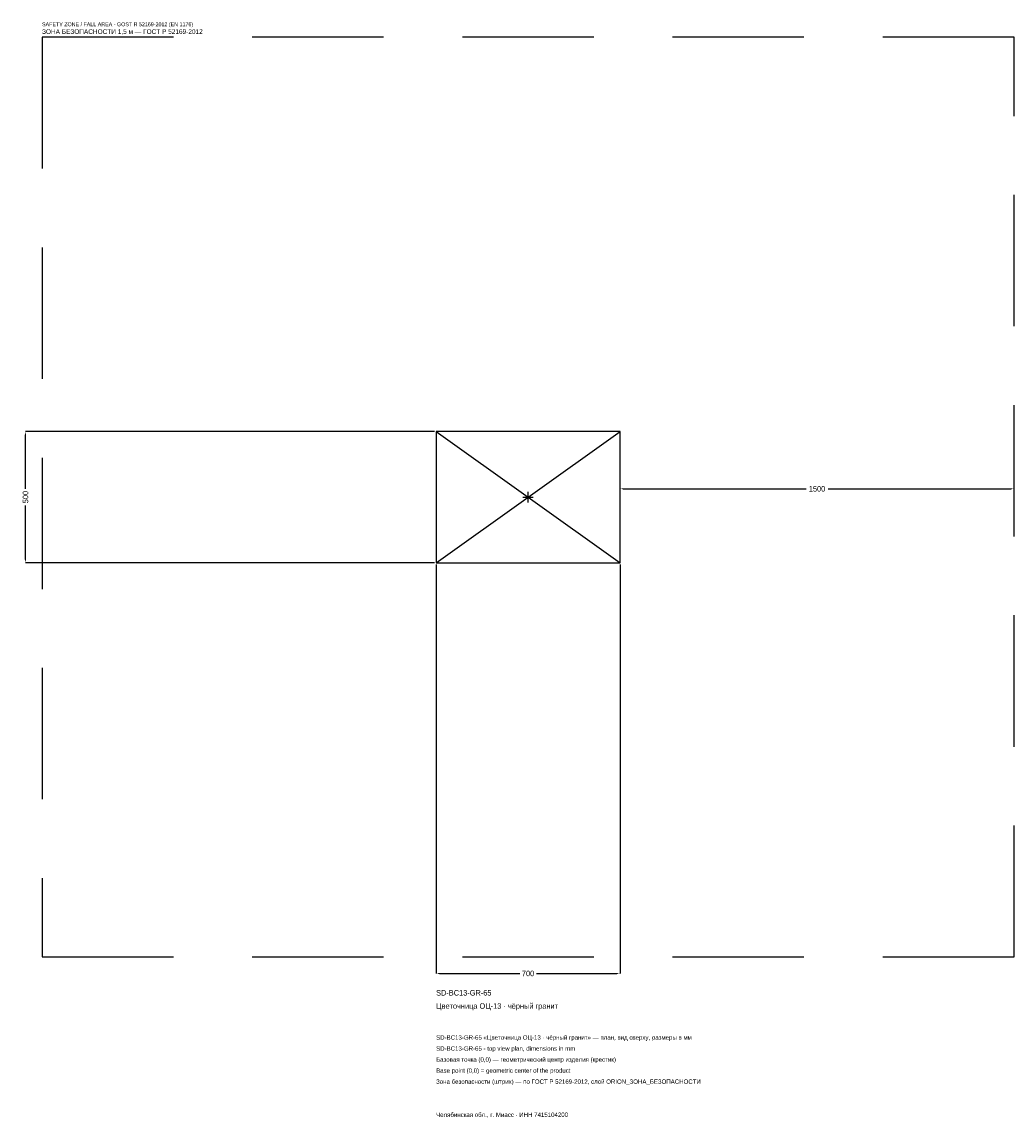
# Model space of a CAD drawing. Header units: metres. Extents: x -1927 to 1850, y -2363 to 1808.
import ezdxf

# ---------------------------------------------------------------- set-up
doc = ezdxf.new("R2010")
doc.units = ezdxf.units.M
doc.linetypes.add('DASHED', pattern=[800, 500, -300])
for name, color, linetype in [('ЗСК_ДАННЫЕ', 3, 'Continuous'), ('ЗСК_ЗОНА_БЕЗОПАСНОСТИ', 1, 'Continuous'), ('ЗСК_КОНТУР', 7, 'Continuous'), ('ЗСК_РАЗМЕРЫ', 8, 'Continuous')]:
    doc.layers.add(name, color=color, linetype=linetype)
doc.dimstyles.new('ORION', dxfattribs={"dimtxt": 21, "dimasz": 12.6, "dimexe": 1.25, "dimexo": 6.3, "dimtad": 1, "dimdec": 0, "dimcen": 2.5, "dimazin": 3, "dimtfac": 1, "dimtmove": 0, "dimatfit": 3})

# ---------------------------------------------------------------- blocks, each defined once
blk = doc.blocks.new('_CLOSEDFILLED')
at = {"color": 0, "linetype": 'BYBLOCK'}
blk.add_solid([(-1, 0.16), (0, 0), (-1, -0.16)], dxfattribs=at)
blk = doc.blocks.new('*D1')
for p, q in [((-350, -256.3), (-350, -1813)), ((350, -256.3), (350, -1813)), ((-337.4, -1813), (-31.5, -1813)), ((31.5, -1813), (337.4, -1813))]:
    blk.add_line(p, q)
at = {"layer": 'Defpoints'}
for p in [(-350, -250), (350, -250), (-350, -1813)]:
    blk.add_point(p, dxfattribs=at)
at = {"layer": 'ЗСК_РАЗМЕРЫ', "xscale": 12.6, "yscale": 12.6, "rotation": 180}
blk.add_blockref('_CLOSEDFILLED', (-350, -1813), dxfattribs=at)
at = {"layer": 'ЗСК_РАЗМЕРЫ', "xscale": 12.6, "yscale": 12.6}
blk.add_blockref('_CLOSEDFILLED', (350, -1813), dxfattribs=at)
at = {"layer": 'ЗСК_РАЗМЕРЫ', "insert": (0, -1813), "char_height": 21, "attachment_point": 5}
blk.add_mtext('700', dxfattribs=at)
blk = doc.blocks.new('*D2')
for p, q in [((-356.3, 250), (-1913, 250)), ((-1913, 31.5), (-1913, 237.4)), ((-1913, -237.4), (-1913, -31.5)), ((-356.3, -250), (-1913, -250))]:
    blk.add_line(p, q)
at = {"layer": 'Defpoints'}
for p in [(-350, 250), (-1913, -250), (-350, -250)]:
    blk.add_point(p, dxfattribs=at)
at = {"layer": 'ЗСК_РАЗМЕРЫ', "xscale": 12.6, "yscale": 12.6}
for p, rotation in [((-1913, 250), 90), ((-1913, -250), 270)]:
    blk.add_blockref('_CLOSEDFILLED', p, dxfattribs=dict(at, rotation=rotation))
at = {"layer": 'ЗСК_РАЗМЕРЫ', "insert": (-1913, 0), "char_height": 21, "attachment_point": 5, "rotation": 90}
blk.add_mtext('500', dxfattribs=at)
blk = doc.blocks.new('*D3')
for p, q in [((350, 6.3), (350, 31.5)), ((362.6, 31.5), (1058, 31.5)), ((1142, 31.5), (1837.4, 31.5)), ((1850, 6.3), (1850, 31.5))]:
    blk.add_line(p, q)
at = {"layer": 'Defpoints'}
for p in [(350, 31.5), (350, 0), (1850, 0)]:
    blk.add_point(p, dxfattribs=at)
at = {"layer": 'ЗСК_РАЗМЕРЫ', "xscale": 12.6, "yscale": 12.6, "rotation": 180}
blk.add_blockref('_CLOSEDFILLED', (350, 31.5), dxfattribs=at)
at = {"layer": 'ЗСК_РАЗМЕРЫ', "xscale": 12.6, "yscale": 12.6}
blk.add_blockref('_CLOSEDFILLED', (1850, 31.5), dxfattribs=at)
at = {"layer": 'ЗСК_РАЗМЕРЫ', "insert": (1100, 31.5), "char_height": 21, "attachment_point": 5}
blk.add_mtext('1500', dxfattribs=at)
blk = doc.blocks.new('ОРИОН SD-BC13-GR-65 Цветочница ОЦ-13 · чёрный гранит')
at = {"layer": 'ЗСК_ЗОНА_БЕЗОПАСНОСТИ', "linetype": 'DASHED'}
blk.add_lwpolyline([(-1850, -1750), (1850, -1750), (1850, 1750), (-1850, 1750)], close=True, dxfattribs=at)
at = {"layer": 'ЗСК_КОНТУР'}
for p, q in [((-350, -250), (350, 250)), ((-350, 250), (350, -250))]:
    blk.add_line(p, q, dxfattribs=at)
blk.add_lwpolyline([(-350, -250), (350, -250), (350, 250), (-350, 250)], close=True, dxfattribs=at)
at = {"layer": 'ЗСК_РАЗМЕРЫ'}
for p, q in [((-20, 0), (20, 0)), ((0, -20), (0, 20))]:
    blk.add_line(p, q, dxfattribs=at)
at = {"layer": 'ЗСК_ДАННЫЕ'}
for tag, p in [('АРТИКУЛ', (-350, -1897)), ('НАИМЕНОВАНИЕ', (-350, -1947.4))]:
    blk.add_attdef(tag, p, '', height=21, dxfattribs=at)
at = {"layer": 'ЗСК_ДАННЫЕ', "flags": 1}
for tag, p in [('ПРОИЗВОДИТЕЛЬ', (-350, -1997.8)), ('ТЕЛЕФОН', (-350, -2048.2)), ('САЙТ', (-350, -2149)), ('АДРЕС', (-350, -2199.4)), ('РЕКВИЗИТЫ', (-350, -2249.8)), ('ГАБАРИТЫ', (-350, -2300.2)), ('ЗОНА_БЕЗОПАСНОСТИ', (-350, -2350.6))]:
    blk.add_attdef(tag, p, '', height=21, dxfattribs=at)
at = {"layer": 'ЗСК_ЗОНА_БЕЗОПАСНОСТИ', "color": 1}
for s, height, p in [('SAFETY ZONE / FALL AREA - GOST R 52169-2012 (EN 1176)', 14.7, (-1850, 1792)), ('ЗОНА БЕЗОПАСНОСТИ 1,5 м — ГОСТ Р 52169-2012', 17.85, (-1850, 1762.6))]:
    blk.add_text(s, height=height, dxfattribs=at).set_placement(p)
at = {"layer": 'ЗСК_РАЗМЕРЫ'}
dim = blk.add_linear_dim(base=(-1913, -250), p1=(-350, -250), p2=(-350, 250), angle=90, dimstyle='ORION', dxfattribs=at)
dim.commit()
dim.dimension.update_dxf_attribs({"geometry": '*D2', "text_midpoint": (-1913, 0)})
for base, p1, p2, picture, middle in [((350, 31.5), (350, 0), (1850, 0), '*D3', (1100, 31.5)), ((-350, -1813), (-350, -250), (350, -250), '*D1', (0, -1813))]:
    dim = blk.add_linear_dim(base=base, p1=p1, p2=p2, dimstyle='ORION', dxfattribs=at)
    dim.commit()
    dim.dimension.update_dxf_attribs({"geometry": picture, "text_midpoint": middle})

msp = doc.modelspace()

# ---------------------------------------------------------------- block references
msp.add_blockref('ОРИОН SD-BC13-GR-65 Цветочница ОЦ-13 · чёрный гранит', (0, 0)).add_auto_attribs({'АРТИКУЛ': 'SD-BC13-GR-65', 'НАИМЕНОВАНИЕ': 'Цветочница ОЦ-13 · чёрный гранит'})

# ---------------------------------------------------------------- texts
at = {"layer": 'ЗСК_ДАННЫЕ', "color": 3}
for s, p in [('SD-BC13-GR-65 «Цветочница ОЦ-13 · чёрный гранит» — план, вид сверху, размеры в мм', (-350, -2065)), ('SD-BC13-GR-65 - top view plan, dimensions in mm', (-350, -2107)), ('Челябинская обл., г. Миасс · ИНН 7415104200', (-350, -2359))]:
    msp.add_text(s, height=16.8, dxfattribs=at).set_placement(p)
at = {"layer": 'ЗСК_ДАННЫЕ', "color": 7}
for s, p in [('Базовая точка (0,0) — геометрический центр изделия (крестик)', (-350, -2149)), ('Base point (0,0) = geometric center of the product', (-350, -2191))]:
    msp.add_text(s, height=16.8, dxfattribs=at).set_placement(p)
at = {"layer": 'ЗСК_ДАННЫЕ', "color": 1}
msp.add_text('Зона безопасности (штрих) — по ГОСТ Р 52169-2012, слой ORION_ЗОНА_БЕЗОПАСНОСТИ', height=16.8, dxfattribs=at).set_placement((-350, -2233))

doc.saveas('drawing.dxf')
